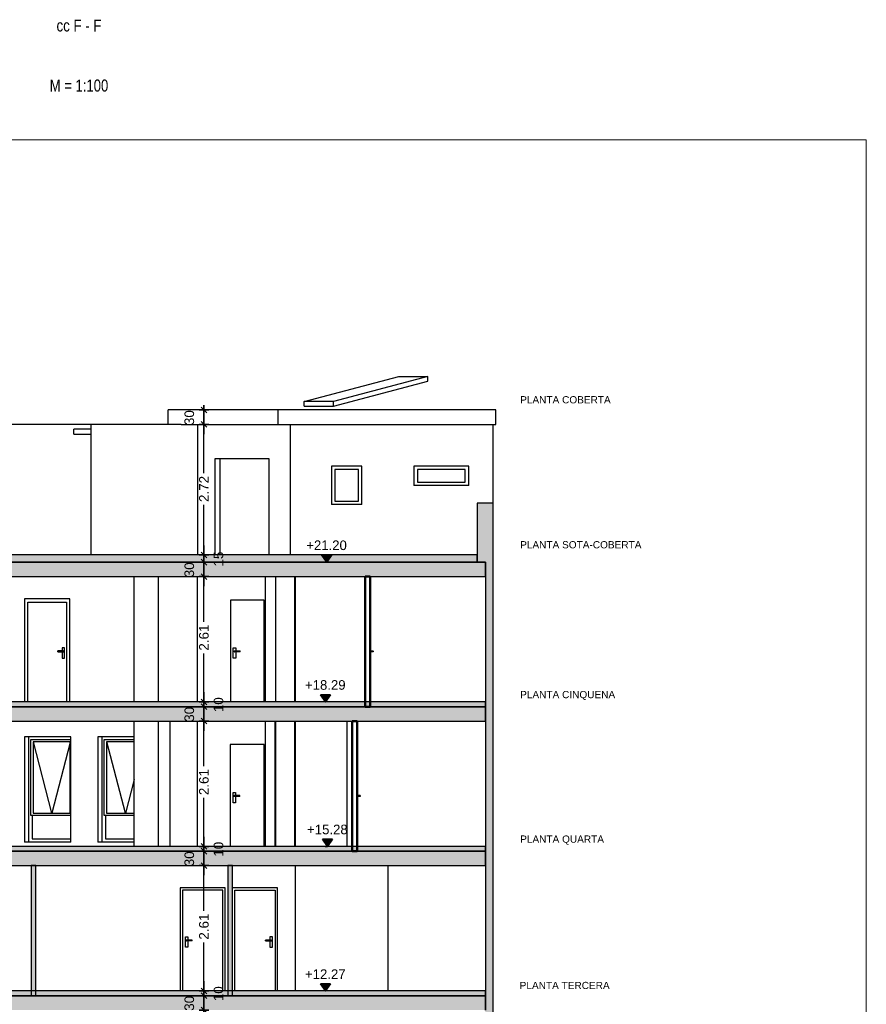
# Model space of a CAD drawing. Header units: metres. Extents: x -1 to 555, y -65 to 31.
# Tile 14 of 14: x 537 to 555, y -43 to -22. Entities that reach past the tile are written whole.
import ezdxf

# ---------------------------------------------------------------- set-up
doc = ezdxf.new("R2010")
doc.units = ezdxf.units.M
doc.header["$PDMODE"] = 65
doc.linetypes.add('CONTINUA', pattern=[0])
doc.linetypes.add('PUNKT', pattern=[6.35, 0, -6.35])
doc.layers.add('+++++ CÀLCUL SECCIÓ F', color=7, linetype='CONTINUA', lineweight=25)
doc.layers.add('COTES SECCIO F', color=7, linetype='CONTINUA', lineweight=25)
doc.styles.add('ARIAL', font='arial.ttf')
doc.dimstyles.new('DIMSTYLE_5', dxfattribs={"dimtxt": 0.2, "dimasz": 0.2, "dimexe": 0, "dimexo": 1e-06, "dimgap": 0.1, "dimtad": 2, "dimdec": 0, "dimlfac": 100, "dimrnd": 1, "dimzin": 4, "dimdsep": 46, "dimtxsty": 'ARIAL', "dimblk1": 'ALL_ML_STRICH', "dimblk2": 'ALL_ML_STRICH', "dimsah": 1, "dimcen": 0, "dimse1": 1, "dimse2": 1, "dimclrd": 2, "dimclre": 2, "dimclrt": 2, "dimadec": 0, "dimazin": 0, "dimtfac": 1, "dimtdec": 0, "dimtix": 1, "dimtmove": 2, "dimatfit": 3, "dimfxl": 0, "dimtvp": 1.2, "dimtzin": 0, "dimlwd": 0, "dimlwe": 35, "dimarcsym": 0})
doc.dimstyles.new('DIMSTYLE_6', dxfattribs={"dimtxt": 0.2, "dimasz": 0.2, "dimexe": 0, "dimexo": 1e-06, "dimgap": 0.1, "dimtad": 0, "dimrnd": 0.01, "dimzin": 4, "dimdsep": 46, "dimtxsty": 'ARIAL', "dimblk1": 'ALL_ML_STRICH', "dimblk2": 'ALL_ML_STRICH', "dimsah": 1, "dimcen": 0, "dimse1": 1, "dimse2": 1, "dimclrd": 2, "dimclre": 2, "dimclrt": 2, "dimadec": 0, "dimazin": 0, "dimtfac": 1, "dimtdec": 0, "dimtix": 1, "dimtmove": 2, "dimatfit": 3, "dimfxl": 0, "dimtzin": 0, "dimlwd": 0, "dimlwe": 35, "dimarcsym": 0})
doc.dimstyles.new('DIMSTYLE_8', dxfattribs={"dimtxt": 0.2, "dimasz": 0.2, "dimexe": 0, "dimexo": 1e-06, "dimgap": 0.1, "dimtad": 0, "dimdec": 0, "dimlfac": 100, "dimrnd": 1, "dimzin": 4, "dimdsep": 46, "dimtxsty": 'ARIAL', "dimblk1": 'ALL_ML_STRICH', "dimblk2": 'ALL_ML_STRICH', "dimsah": 1, "dimcen": 0, "dimse1": 1, "dimse2": 1, "dimclrd": 2, "dimclre": 2, "dimclrt": 2, "dimadec": 0, "dimazin": 0, "dimtfac": 1, "dimtdec": 0, "dimtix": 1, "dimtmove": 2, "dimatfit": 3, "dimfxl": 0, "dimtvp": 1.2, "dimtzin": 0, "dimlwd": 0, "dimlwe": 35, "dimarcsym": 0})

# ---------------------------------------------------------------- blocks, each defined once
blk = doc.blocks.new('ALL_ML_STRICH')
at = {"color": 0, "linetype": 'ByBlock', "lineweight": -2}
for p, q in [((-1, 0), (0.5, 0)), ((-0.3, -0.3), (0.3, 0.3)), ((0, -0.5), (0, 0.5))]:
    blk.add_line(p, q, dxfattribs=at)
blk = doc.blocks.new('*D16')
at = {"layer": 'COTES SECCIO F', "color": 2, "linetype": 'CONTINUA', "lineweight": -2, "transparency": 33554687}
blk.add_line((540.922, -43.07), (540.922, -42.77), dxfattribs=at)
at = {"layer": 'DEFPOINTS', "color": 2, "linetype": 'CONTINUA', "lineweight": 35, "transparency": 33554687}
for p in [(541.353, -42.77), (540.922, -43.07), (545.38, -43.07)]:
    blk.add_point(p, dxfattribs=at)
at = {"layer": 'COTES SECCIO F', "color": 2, "linetype": 'CONTINUA', "lineweight": 35, "transparency": 33554687, "xscale": 0.2, "yscale": 0.2, "zscale": 0.2}
for p, rotation in [((540.922, -42.77), 90), ((540.922, -43.07), 270)]:
    blk.add_blockref('ALL_ML_STRICH', p, dxfattribs=dict(at, rotation=rotation))
at = {"layer": 'COTES SECCIO F', "color": 2, "linetype": 'CONTINUA', "lineweight": 35, "transparency": 33554687, "insert": (540.618, -42.929), "char_height": 0.2, "width": 0.4, "attachment_point": 5, "rotation": 90, "style": 'ARIAL'}
blk.add_mtext('\\A1;{30}', dxfattribs=at)
blk = doc.blocks.new('*D17')
at = {"layer": 'COTES SECCIO F', "color": 2, "linetype": 'CONTINUA', "lineweight": -2, "transparency": 33554687}
blk.add_line((540.922, -42.77), (540.922, -42.67), dxfattribs=at)
at = {"layer": 'DEFPOINTS', "color": 2, "linetype": 'CONTINUA', "lineweight": 35, "transparency": 33554687}
for p in [(540.922, -42.77), (541.353, -42.77), (541.417, -42.67)]:
    blk.add_point(p, dxfattribs=at)
at = {"layer": 'COTES SECCIO F', "color": 2, "linetype": 'CONTINUA', "lineweight": 35, "transparency": 33554687, "xscale": 0.2, "yscale": 0.2, "zscale": 0.2}
for p, rotation in [((540.922, -42.77), 270), ((540.922, -42.67), 90)]:
    blk.add_blockref('ALL_ML_STRICH', p, dxfattribs=dict(at, rotation=rotation))
at = {"layer": 'COTES SECCIO F', "color": 2, "linetype": 'CONTINUA', "lineweight": 35, "transparency": 33554687, "insert": (541.226, -42.729), "char_height": 0.2, "width": 0.4, "attachment_point": 5, "rotation": 90, "style": 'ARIAL'}
blk.add_mtext('\\A1;{10}', dxfattribs=at)
blk = doc.blocks.new('*D18')
at = {"layer": 'COTES SECCIO F', "color": 2, "linetype": 'CONTINUA', "lineweight": -2, "transparency": 33554687}
for p, q in [((540.922, -41.001), (540.922, -40.06)), ((540.922, -42.67), (540.922, -41.661))]:
    blk.add_line(p, q, dxfattribs=at)
at = {"layer": 'DEFPOINTS', "color": 2, "linetype": 'CONTINUA', "lineweight": 35, "transparency": 33554687}
for p in [(541.244, -40.06), (540.922, -42.67), (541.417, -42.67)]:
    blk.add_point(p, dxfattribs=at)
at = {"layer": 'COTES SECCIO F', "color": 2, "linetype": 'CONTINUA', "lineweight": 35, "transparency": 33554687, "xscale": 0.2, "yscale": 0.2, "zscale": 0.2}
for p, rotation in [((540.922, -40.06), 90), ((540.922, -42.67), 270)]:
    blk.add_blockref('ALL_ML_STRICH', p, dxfattribs=dict(at, rotation=rotation))
at = {"layer": 'COTES SECCIO F', "color": 2, "linetype": 'CONTINUA', "lineweight": 35, "transparency": 33554687, "insert": (540.922, -41.331), "char_height": 0.2, "width": 0.8, "attachment_point": 5, "rotation": 90, "style": 'ARIAL'}
blk.add_mtext('\\A1;{\\A1;{2.61\\H0.132000;\\S^ ;}}', dxfattribs=at)
blk = doc.blocks.new('*D19')
at = {"layer": 'COTES SECCIO F', "color": 2, "linetype": 'CONTINUA', "lineweight": -2, "transparency": 33554687}
blk.add_line((540.922, -40.06), (540.922, -39.76), dxfattribs=at)
at = {"layer": 'DEFPOINTS', "color": 2, "linetype": 'CONTINUA', "lineweight": 35, "transparency": 33554687}
for p in [(544.585, -39.76), (540.922, -40.06), (541.244, -40.06)]:
    blk.add_point(p, dxfattribs=at)
at = {"layer": 'COTES SECCIO F', "color": 2, "linetype": 'CONTINUA', "lineweight": 35, "transparency": 33554687, "xscale": 0.2, "yscale": 0.2, "zscale": 0.2}
for p, rotation in [((540.922, -39.76), 90), ((540.922, -40.06), 270)]:
    blk.add_blockref('ALL_ML_STRICH', p, dxfattribs=dict(at, rotation=rotation))
at = {"layer": 'COTES SECCIO F', "color": 2, "linetype": 'CONTINUA', "lineweight": 35, "transparency": 33554687, "insert": (540.618, -39.919), "char_height": 0.2, "width": 0.4, "attachment_point": 5, "rotation": 90, "style": 'ARIAL'}
blk.add_mtext('\\A1;{30}', dxfattribs=at)
blk = doc.blocks.new('*D20')
at = {"layer": 'COTES SECCIO F', "color": 2, "linetype": 'CONTINUA', "lineweight": -2, "transparency": 33554687}
blk.add_line((540.922, -39.76), (540.922, -39.66), dxfattribs=at)
at = {"layer": 'DEFPOINTS', "color": 2, "linetype": 'CONTINUA', "lineweight": 35, "transparency": 33554687}
for p in [(540.922, -39.76), (543.805, -39.66), (544.585, -39.76)]:
    blk.add_point(p, dxfattribs=at)
at = {"layer": 'COTES SECCIO F', "color": 2, "linetype": 'CONTINUA', "lineweight": 35, "transparency": 33554687, "xscale": 0.2, "yscale": 0.2, "zscale": 0.2}
for p, rotation in [((540.922, -39.76), 270), ((540.922, -39.66), 90)]:
    blk.add_blockref('ALL_ML_STRICH', p, dxfattribs=dict(at, rotation=rotation))
at = {"layer": 'COTES SECCIO F', "color": 2, "linetype": 'CONTINUA', "lineweight": 35, "transparency": 33554687, "insert": (541.226, -39.719), "char_height": 0.2, "width": 0.4, "attachment_point": 5, "rotation": 90, "style": 'ARIAL'}
blk.add_mtext('\\A1;{10}', dxfattribs=at)
blk = doc.blocks.new('*D21')
at = {"layer": 'COTES SECCIO F', "color": 2, "linetype": 'CONTINUA', "lineweight": -2, "transparency": 33554687}
for p, q in [((540.922, -37.991), (540.922, -37.05)), ((540.922, -39.66), (540.922, -38.651))]:
    blk.add_line(p, q, dxfattribs=at)
at = {"layer": 'DEFPOINTS', "color": 2, "linetype": 'CONTINUA', "lineweight": 35, "transparency": 33554687}
for p in [(544.17, -37.05), (540.922, -39.66), (543.805, -39.66)]:
    blk.add_point(p, dxfattribs=at)
at = {"layer": 'COTES SECCIO F', "color": 2, "linetype": 'CONTINUA', "lineweight": 35, "transparency": 33554687, "xscale": 0.2, "yscale": 0.2, "zscale": 0.2}
for p, rotation in [((540.922, -37.05), 90), ((540.922, -39.66), 270)]:
    blk.add_blockref('ALL_ML_STRICH', p, dxfattribs=dict(at, rotation=rotation))
at = {"layer": 'COTES SECCIO F', "color": 2, "linetype": 'CONTINUA', "lineweight": 35, "transparency": 33554687, "insert": (540.922, -38.321), "char_height": 0.2, "width": 0.8, "attachment_point": 5, "rotation": 90, "style": 'ARIAL'}
blk.add_mtext('\\A1;{\\A1;{2.61\\H0.132000;\\S^ ;}}', dxfattribs=at)
blk = doc.blocks.new('*D22')
at = {"layer": 'COTES SECCIO F', "color": 2, "linetype": 'CONTINUA', "lineweight": -2, "transparency": 33554687}
blk.add_line((540.922, -37.05), (540.922, -36.75), dxfattribs=at)
at = {"layer": 'DEFPOINTS', "color": 2, "linetype": 'CONTINUA', "lineweight": 35, "transparency": 33554687}
for p in [(544.119, -36.75), (540.922, -37.05), (544.17, -37.05)]:
    blk.add_point(p, dxfattribs=at)
at = {"layer": 'COTES SECCIO F', "color": 2, "linetype": 'CONTINUA', "lineweight": 35, "transparency": 33554687, "xscale": 0.2, "yscale": 0.2, "zscale": 0.2}
for p, rotation in [((540.922, -36.75), 90), ((540.922, -37.05), 270)]:
    blk.add_blockref('ALL_ML_STRICH', p, dxfattribs=dict(at, rotation=rotation))
at = {"layer": 'COTES SECCIO F', "color": 2, "linetype": 'CONTINUA', "lineweight": 35, "transparency": 33554687, "insert": (540.618, -36.909), "char_height": 0.2, "width": 0.4, "attachment_point": 5, "rotation": 90, "style": 'ARIAL'}
blk.add_mtext('\\A1;{30}', dxfattribs=at)
blk = doc.blocks.new('*D23')
at = {"layer": 'COTES SECCIO F', "color": 2, "linetype": 'CONTINUA', "lineweight": -2, "transparency": 33554687}
blk.add_line((540.922, -36.75), (540.922, -36.65), dxfattribs=at)
at = {"layer": 'DEFPOINTS', "color": 2, "linetype": 'CONTINUA', "lineweight": 35, "transparency": 33554687}
for p in [(544.17, -36.65), (540.922, -36.75), (544.119, -36.75)]:
    blk.add_point(p, dxfattribs=at)
at = {"layer": 'COTES SECCIO F', "color": 2, "linetype": 'CONTINUA', "lineweight": 35, "transparency": 33554687, "xscale": 0.2, "yscale": 0.2, "zscale": 0.2}
for p, rotation in [((540.922, -36.75), 270), ((540.922, -36.65), 90)]:
    blk.add_blockref('ALL_ML_STRICH', p, dxfattribs=dict(at, rotation=rotation))
at = {"layer": 'COTES SECCIO F', "color": 2, "linetype": 'CONTINUA', "lineweight": 35, "transparency": 33554687, "insert": (541.226, -36.709), "char_height": 0.2, "width": 0.4, "attachment_point": 5, "rotation": 90, "style": 'ARIAL'}
blk.add_mtext('\\A1;{10}', dxfattribs=at)
blk = doc.blocks.new('*D24')
at = {"layer": 'COTES SECCIO F', "color": 2, "linetype": 'CONTINUA', "lineweight": -2, "transparency": 33554687}
for p, q in [((540.922, -34.981), (540.922, -34.04)), ((540.922, -36.65), (540.922, -35.641))]:
    blk.add_line(p, q, dxfattribs=at)
at = {"layer": 'DEFPOINTS', "color": 2, "linetype": 'CONTINUA', "lineweight": 35, "transparency": 33554687}
for p in [(544.093, -34.04), (540.922, -36.65), (544.17, -36.65)]:
    blk.add_point(p, dxfattribs=at)
at = {"layer": 'COTES SECCIO F', "color": 2, "linetype": 'CONTINUA', "lineweight": 35, "transparency": 33554687, "xscale": 0.2, "yscale": 0.2, "zscale": 0.2}
for p, rotation in [((540.922, -34.04), 90), ((540.922, -36.65), 270)]:
    blk.add_blockref('ALL_ML_STRICH', p, dxfattribs=dict(at, rotation=rotation))
at = {"layer": 'COTES SECCIO F', "color": 2, "linetype": 'CONTINUA', "lineweight": 35, "transparency": 33554687, "insert": (540.922, -35.311), "char_height": 0.2, "width": 0.8, "attachment_point": 5, "rotation": 90, "style": 'ARIAL'}
blk.add_mtext('\\A1;{\\A1;{2.61\\H0.132000;\\S^ ;}}', dxfattribs=at)
blk = doc.blocks.new('*D25')
at = {"layer": 'COTES SECCIO F', "color": 2, "linetype": 'CONTINUA', "lineweight": -2, "transparency": 33554687}
blk.add_line((540.922, -34.04), (540.922, -33.74), dxfattribs=at)
at = {"layer": 'DEFPOINTS', "color": 2, "linetype": 'CONTINUA', "lineweight": 35, "transparency": 33554687}
for p in [(544.093, -33.74), (540.922, -34.04), (544.093, -34.04)]:
    blk.add_point(p, dxfattribs=at)
at = {"layer": 'COTES SECCIO F', "color": 2, "linetype": 'CONTINUA', "lineweight": 35, "transparency": 33554687, "xscale": 0.2, "yscale": 0.2, "zscale": 0.2}
for p, rotation in [((540.922, -33.74), 90), ((540.922, -34.04), 270)]:
    blk.add_blockref('ALL_ML_STRICH', p, dxfattribs=dict(at, rotation=rotation))
at = {"layer": 'COTES SECCIO F', "color": 2, "linetype": 'CONTINUA', "lineweight": 35, "transparency": 33554687, "insert": (540.618, -33.899), "char_height": 0.2, "width": 0.4, "attachment_point": 5, "rotation": 90, "style": 'ARIAL'}
blk.add_mtext('\\A1;{30}', dxfattribs=at)
blk = doc.blocks.new('*D26')
at = {"layer": 'COTES SECCIO F', "color": 2, "linetype": 'CONTINUA', "lineweight": -2, "transparency": 33554687}
blk.add_line((540.922, -33.74), (540.922, -33.59), dxfattribs=at)
at = {"layer": 'DEFPOINTS', "color": 2, "linetype": 'CONTINUA', "lineweight": 35, "transparency": 33554687}
for p in [(542.107, -33.59), (540.922, -33.74), (544.093, -33.74)]:
    blk.add_point(p, dxfattribs=at)
at = {"layer": 'COTES SECCIO F', "color": 2, "linetype": 'CONTINUA', "lineweight": 35, "transparency": 33554687, "xscale": 0.2, "yscale": 0.2, "zscale": 0.2}
for p, rotation in [((540.922, -33.59), 90), ((540.922, -33.74), 270)]:
    blk.add_blockref('ALL_ML_STRICH', p, dxfattribs=dict(at, rotation=rotation))
at = {"layer": 'COTES SECCIO F', "color": 2, "linetype": 'CONTINUA', "lineweight": 35, "transparency": 33554687, "insert": (541.226, -33.675), "char_height": 0.2, "width": 0.4, "attachment_point": 5, "rotation": 90, "style": 'ARIAL'}
blk.add_mtext('\\A1;{15}', dxfattribs=at)
blk = doc.blocks.new('*D27')
at = {"layer": 'COTES SECCIO F', "color": 2, "linetype": 'CONTINUA', "lineweight": -2, "transparency": 33554687}
for p, q in [((540.922, -31.885), (540.922, -30.87)), ((540.922, -33.59), (540.922, -32.545))]:
    blk.add_line(p, q, dxfattribs=at)
at = {"layer": 'DEFPOINTS', "color": 2, "linetype": 'CONTINUA', "lineweight": 35, "transparency": 33554687}
for p in [(542.296, -30.87), (540.922, -33.59), (542.107, -33.59)]:
    blk.add_point(p, dxfattribs=at)
at = {"layer": 'COTES SECCIO F', "color": 2, "linetype": 'CONTINUA', "lineweight": 35, "transparency": 33554687, "xscale": 0.2, "yscale": 0.2, "zscale": 0.2}
for p, rotation in [((540.922, -30.87), 90), ((540.922, -33.59), 270)]:
    blk.add_blockref('ALL_ML_STRICH', p, dxfattribs=dict(at, rotation=rotation))
at = {"layer": 'COTES SECCIO F', "color": 2, "linetype": 'CONTINUA', "lineweight": 35, "transparency": 33554687, "insert": (540.922, -32.215), "char_height": 0.2, "width": 0.8, "attachment_point": 5, "rotation": 90, "style": 'ARIAL'}
blk.add_mtext('\\A1;{\\A1;{2.72\\H0.132000;\\S^ ;}}', dxfattribs=at)
blk = doc.blocks.new('*D28')
at = {"layer": 'COTES SECCIO F', "color": 2, "linetype": 'CONTINUA', "lineweight": -2, "transparency": 33554687}
blk.add_line((540.922, -30.87), (540.922, -30.57), dxfattribs=at)
at = {"layer": 'DEFPOINTS', "color": 2, "linetype": 'CONTINUA', "lineweight": 35, "transparency": 33554687}
for p in [(542.54, -30.57), (540.922, -30.87), (542.296, -30.87)]:
    blk.add_point(p, dxfattribs=at)
at = {"layer": 'COTES SECCIO F', "color": 2, "linetype": 'CONTINUA', "lineweight": 35, "transparency": 33554687, "xscale": 0.2, "yscale": 0.2, "zscale": 0.2}
for p, rotation in [((540.922, -30.57), 90), ((540.922, -30.87), 270)]:
    blk.add_blockref('ALL_ML_STRICH', p, dxfattribs=dict(at, rotation=rotation))
at = {"layer": 'COTES SECCIO F', "color": 2, "linetype": 'CONTINUA', "lineweight": 35, "transparency": 33554687, "insert": (540.618, -30.729), "char_height": 0.2, "width": 0.4, "attachment_point": 5, "rotation": 90, "style": 'ARIAL'}
blk.add_mtext('\\A1;{30}', dxfattribs=at)
blk = doc.blocks.new('COMPLEX_ELEVATIONDIM_0')
at = {"layer": 'COTES SECCIO F', "linetype": 'CONTINUA', "lineweight": 35, "transparency": 33554687}
for points in [[(543.583, -33.59), (543.373, -33.59), (543.478, -33.74)], [(543.557, -36.5), (543.347, -36.5), (543.452, -36.65)], [(543.601, -39.51), (543.391, -39.51), (543.496, -39.66)], [(543.557, -42.52), (543.347, -42.52), (543.452, -42.67)]]:
    blk.add_hatch(color=2, dxfattribs=at).paths.add_polyline_path(points)
at = {"layer": 'COTES SECCIO F', "color": 2, "linetype": 'CONTINUA', "lineweight": 35, "transparency": 33554687}
for p, q in [((543.583, -33.59), (543.373, -33.59)), ((543.373, -33.59), (543.478, -33.74)), ((543.478, -33.74), (543.583, -33.59)), ((543.478, -33.74), (543.478, -33.74)), ((543.478, -33.74), (543.478, -33.74)), ((543.478, -33.74), (543.478, -33.74)), ((543.478, -33.74), (543.478, -33.74)), ((543.557, -36.5), (543.347, -36.5)), ((543.347, -36.5), (543.452, -36.65)), ((543.452, -36.65), (543.557, -36.5)), ((543.452, -36.65), (543.452, -36.65)), ((543.452, -36.65), (543.452, -36.65)), ((543.452, -36.65), (543.452, -36.65)), ((543.452, -36.65), (543.452, -36.65)), ((543.601, -39.51), (543.391, -39.51)), ((543.391, -39.51), (543.496, -39.66)), ((543.496, -39.66), (543.601, -39.51)), ((543.496, -39.66), (543.496, -39.66)), ((543.496, -39.66), (543.496, -39.66)), ((543.496, -39.66), (543.496, -39.66)), ((543.496, -39.66), (543.496, -39.66)), ((543.557, -42.52), (543.347, -42.52)), ((543.347, -42.52), (543.452, -42.67)), ((543.452, -42.67), (543.557, -42.52)), ((543.452, -42.67), (543.452, -42.67)), ((543.452, -42.67), (543.452, -42.67)), ((543.452, -42.67), (543.452, -42.67)), ((543.452, -42.67), (543.452, -42.67))]:
    blk.add_line(p, q, dxfattribs=at)
at = {"layer": 'COTES SECCIO F', "color": 2, "linetype": 'PUNKT', "lineweight": 35, "transparency": 33554687}
for p, q in [((543.478, -33.74), (543.445, -33.74)), ((543.452, -36.65), (543.445, -36.65)), ((543.496, -39.66), (543.445, -39.66)), ((543.452, -42.67), (543.445, -42.67))]:
    blk.add_line(p, q, dxfattribs=at)
at = {"layer": 'COTES SECCIO F', "color": 2, "linetype": 'CONTINUA', "lineweight": 35, "transparency": 33554687, "char_height": 0.2, "width": 0.95993, "attachment_point": 7, "style": 'ARIAL'}
for s, insert in [('\\W0.98;+21.20', (543.053, -33.49)), ('\\W0.98;+18.29', (543.027, -36.4)), ('\\W0.98;+15.28', (543.071, -39.41)), ('\\W0.98;+12.27', (543.027, -42.42))]:
    blk.add_mtext(s, dxfattribs=dict(at, insert=insert))

msp = doc.modelspace()

# ---------------------------------------------------------------- hatches: boundary and pattern name
at = {"layer": '+++++ CÀLCUL SECCIÓ F', "linetype": 'CONTINUA', "lineweight": 25, "true_color": 0xa0a0a0, "transparency": 33554687}
for points in [[(546.945, -32.51), (546.615, -32.51), (546.615, -33.74), (546.945, -33.74)], [(546.945, -33.74), (546.785, -33.74), (546.785, -36.75), (546.945, -36.75)], [(546.945, -36.75), (546.785, -36.75), (546.785, -39.76), (546.945, -39.76)], [(546.945, -39.76), (546.785, -39.76), (546.785, -42.77), (546.945, -42.77)], [(546.945, -42.77), (546.785, -42.77), (546.785, -45.78), (546.945, -45.78)]]:
    msp.add_hatch(color=253, dxfattribs=at).paths.add_polyline_path(points)
at = {"layer": '+++++ CÀLCUL SECCIÓ F', "linetype": 'CONTINUA', "lineweight": 25, "transparency": 33554687}
for points in [[(546.615, -33.59), (531.966, -33.59), (531.966, -33.74), (546.615, -33.74)], [(546.785, -36.65), (531.827, -36.65), (531.827, -36.75), (546.785, -36.75)], [(546.785, -39.66), (531.827, -39.66), (531.827, -39.76), (546.785, -39.76)], [(546.785, -42.67), (531.827, -42.67), (531.827, -42.77), (546.785, -42.77)]]:
    msp.add_hatch(color=32, dxfattribs=at).paths.add_polyline_path(points)
at = {"layer": '+++++ CÀLCUL SECCIÓ F', "linetype": 'CONTINUA', "lineweight": 25, "true_color": 0xababab, "transparency": 33554687}
for points in [[(546.785, -33.74), (531.827, -33.74), (531.827, -34.04), (546.785, -34.04)], [(546.785, -36.75), (531.827, -36.75), (531.827, -37.05), (546.785, -37.05)], [(546.785, -39.76), (531.827, -39.76), (531.827, -40.06), (546.785, -40.06)], [(546.785, -42.77), (531.837, -42.77), (531.837, -43.07), (546.785, -43.07)]]:
    msp.add_hatch(color=253, dxfattribs=at).paths.add_polyline_path(points)
at = {"layer": '+++++ CÀLCUL SECCIÓ F', "linetype": 'CONTINUA', "lineweight": 18, "true_color": 0x006e00, "transparency": 33554687}
for points in [[(537.422, -40.06), (537.322, -40.06), (537.322, -42.77), (537.422, -42.77)], [(541.517, -40.06), (541.417, -40.06), (541.417, -42.77), (541.517, -42.77)]]:
    msp.add_hatch(color=96, dxfattribs=at).paths.add_polyline_path(points)

# ---------------------------------------------------------------- linework, layer by layer
at = {"layer": '+++++ CÀLCUL SECCIÓ F', "color": 52, "linetype": 'CONTINUA', "lineweight": 13, "transparency": 33554687}
for p, q in [((521.924, -24.94), (554.716, -24.94)), ((554.716, -24.94), (521.924, -24.94)), ((554.716, -24.94), (554.716, -64.94)), ((554.716, -64.94), (554.716, -24.94))]:
    msp.add_line(p, q, dxfattribs=at)
at = {"layer": '+++++ CÀLCUL SECCIÓ F', "color": 7, "linetype": 'CONTINUA', "lineweight": 25, "transparency": 33554687}
for p, q in [((543.012, -30.39), (544.978, -29.87)), ((545.588, -29.87), (543.622, -30.39)), ((544.978, -29.87), (545.588, -29.87)), ((545.588, -29.97), (545.588, -29.87)), ((543.622, -30.49), (545.588, -29.97)), ((543.012, -30.49), (543.012, -30.39)), ((543.622, -30.39), (543.012, -30.39)), ((543.012, -30.49), (543.622, -30.49)), ((543.622, -30.49), (543.622, -30.39)), ((540.18, -30.87), (540.18, -30.57)), ((540.286, -30.57), (540.18, -30.57)), ((540.395, -30.57), (540.286, -30.57)), ((540.506, -30.57), (540.395, -30.57)), ((540.62, -30.57), (540.506, -30.57)), ((540.737, -30.57), (540.62, -30.57)), ((540.856, -30.57), (540.737, -30.57)), ((540.978, -30.57), (540.856, -30.57)), ((541.103, -30.57), (540.978, -30.57)), ((541.229, -30.57), (541.103, -30.57)), ((541.359, -30.57), (541.229, -30.57)), ((541.49, -30.57), (541.359, -30.57)), ((541.624, -30.57), (541.49, -30.57)), ((541.76, -30.57), (541.624, -30.57)), ((541.898, -30.57), (541.76, -30.57)), ((542.038, -30.57), (541.898, -30.57)), ((542.181, -30.57), (542.038, -30.57)), ((542.325, -30.57), (542.181, -30.57)), ((542.471, -30.57), (542.325, -30.57)), ((542.471, -30.87), (542.471, -30.57)), ((547, -30.57), (542.471, -30.57)), ((547, -30.87), (547, -30.57)), ((538.575, -30.87), (535.136, -30.87)), ((538.575, -33.59), (538.575, -30.87)), ((540.45, -30.87), (538.575, -30.87)), ((540.45, -30.87), (540.506, -30.87)), ((540.506, -30.87), (540.62, -30.87)), ((540.62, -30.87), (540.737, -30.87)), ((540.737, -30.87), (540.856, -30.87)), ((540.79, -30.87), (540.79, -33.59)), ((540.856, -30.87), (540.978, -30.87)), ((540.978, -30.87), (541.103, -30.87)), ((541.103, -30.87), (541.229, -30.87)), ((541.229, -30.87), (541.359, -30.87)), ((541.359, -30.87), (541.49, -30.87)), ((541.49, -30.87), (541.624, -30.87)), ((541.624, -30.87), (541.76, -30.87)), ((541.76, -30.87), (541.898, -30.87)), ((541.898, -30.87), (542.038, -30.87)), ((542.038, -30.87), (542.181, -30.87)), ((542.181, -30.87), (542.325, -30.87)), ((542.325, -30.87), (542.471, -30.87)), ((542.471, -30.87), (547, -30.87)), ((542.726, -33.59), (542.726, -30.87)), ((546.945, -32.51), (546.945, -30.87)), ((538.215, -31.07), (538.215, -30.97)), ((538.575, -30.97), (538.215, -30.97)), ((538.215, -31.07), (538.575, -31.07)), ((541.152, -31.59), (541.152, -33.59)), ((541.272, -31.59), (541.152, -31.59)), ((541.259, -33.59), (541.259, -31.59)), ((541.56, -31.59), (541.272, -31.59)), ((541.861, -31.59), (541.56, -31.59)), ((542.175, -31.59), (541.861, -31.59)), ((542.279, -31.59), (542.175, -31.59)), ((542.279, -33.59), (542.279, -31.59)), ((543.576, -31.74), (543.576, -32.54)), ((544.212, -31.74), (543.576, -31.74)), ((544.212, -32.54), (544.212, -31.74)), ((545.296, -31.74), (545.296, -32.14)), ((546.435, -31.74), (545.296, -31.74)), ((546.435, -32.14), (546.435, -31.74)), ((543.646, -31.81), (543.646, -32.47)), ((544.142, -31.81), (543.646, -31.81)), ((544.142, -32.47), (544.142, -31.81)), ((545.366, -31.81), (545.366, -32.07)), ((546.365, -31.81), (545.366, -31.81)), ((546.365, -32.07), (546.365, -31.81)), ((546.435, -32.14), (545.296, -32.14)), ((545.366, -32.07), (546.365, -32.07)), ((544.212, -32.54), (543.576, -32.54)), ((543.646, -32.47), (544.142, -32.47)), ((546.615, -32.51), (546.615, -33.59)), ((546.945, -32.51), (546.615, -32.51)), ((546.945, -33.74), (546.945, -32.51)), ((546.615, -33.59), (531.966, -33.59)), ((546.615, -33.74), (546.615, -33.59)), ((546.615, -33.59), (546.615, -33.74)), ((546.785, -33.74), (531.827, -33.74)), ((531.966, -33.74), (546.615, -33.74)), ((546.615, -33.74), (546.785, -33.74)), ((546.785, -34.04), (546.785, -33.74)), ((546.785, -33.74), (546.785, -34.04)), ((546.945, -36.75), (546.945, -33.74)), ((531.827, -34.04), (544.281, -34.04)), ((539.466, -36.65), (539.466, -34.04)), ((539.466, -36.65), (539.466, -34.04)), ((539.976, -36.65), (539.976, -34.04)), ((540.786, -36.65), (540.786, -34.04)), ((542.206, -36.65), (542.206, -34.04)), ((542.416, -36.65), (542.416, -34.04)), ((542.816, -36.65), (542.816, -34.04)), ((542.826, -36.65), (542.826, -34.04)), ((544.281, -34.04), (544.381, -34.04)), ((544.381, -34.04), (546.785, -34.04)), ((546.785, -34.04), (546.785, -36.65)), ((537.188, -34.5), (537.188, -36.65)), ((538.128, -34.5), (537.188, -34.5)), ((537.258, -36.65), (537.258, -34.57)), ((537.258, -34.57), (538.058, -34.57)), ((538.058, -34.57), (538.058, -36.65)), ((538.128, -36.65), (538.128, -34.5)), ((541.473, -34.53), (541.473, -36.65)), ((542.176, -34.53), (541.473, -34.53)), ((542.176, -36.65), (542.176, -34.53)), ((544.386, -34.55), (544.381, -34.55)), ((544.386, -34.55), (544.386, -36.65)), ((537.878, -35.591), (537.878, -35.59)), ((537.993, -35.59), (537.878, -35.59)), ((537.878, -35.595), (537.878, -35.591)), ((537.878, -35.591), (537.998, -35.591)), ((537.878, -35.6), (537.878, -35.595)), ((537.878, -35.595), (538.002, -35.595)), ((537.878, -35.605), (537.878, -35.6)), ((537.878, -35.6), (538.003, -35.6)), ((537.878, -35.609), (537.878, -35.605)), ((537.878, -35.605), (538.002, -35.605)), ((537.878, -35.61), (537.878, -35.609)), ((537.878, -35.609), (537.998, -35.609)), ((537.878, -35.61), (537.993, -35.61)), ((537.968, -35.525), (537.968, -35.59)), ((538.018, -35.525), (537.968, -35.525)), ((537.968, -35.61), (537.968, -35.74)), ((537.993, -35.59), (537.998, -35.591)), ((537.998, -35.609), (537.993, -35.61)), ((537.998, -35.591), (538.002, -35.595)), ((538.002, -35.605), (537.998, -35.609)), ((538.002, -35.595), (538.003, -35.6)), ((538.003, -35.6), (538.002, -35.605)), ((538.018, -35.74), (538.018, -35.525)), ((541.533, -35.74), (541.533, -35.525)), ((541.533, -35.525), (541.583, -35.525)), ((541.549, -35.595), (541.548, -35.6)), ((541.548, -35.6), (541.549, -35.605)), ((541.673, -35.6), (541.548, -35.6)), ((541.553, -35.591), (541.549, -35.595)), ((541.673, -35.595), (541.549, -35.595)), ((541.549, -35.605), (541.553, -35.609)), ((541.673, -35.605), (541.549, -35.605)), ((541.558, -35.59), (541.553, -35.591)), ((541.673, -35.591), (541.553, -35.591)), ((541.553, -35.609), (541.558, -35.61)), ((541.673, -35.609), (541.553, -35.609)), ((541.558, -35.59), (541.673, -35.59)), ((541.673, -35.61), (541.558, -35.61)), ((541.583, -35.525), (541.583, -35.59)), ((541.583, -35.61), (541.583, -35.74)), ((541.673, -35.591), (541.673, -35.59)), ((541.673, -35.595), (541.673, -35.591)), ((541.673, -35.6), (541.673, -35.595)), ((541.673, -35.605), (541.673, -35.6)), ((541.673, -35.609), (541.673, -35.605)), ((541.673, -35.61), (541.673, -35.609)), ((544.386, -35.525), (544.396, -35.525)), ((544.396, -35.74), (544.396, -35.525)), ((544.396, -35.59), (544.436, -35.59)), ((544.441, -35.591), (544.396, -35.591)), ((544.444, -35.595), (544.396, -35.595)), ((544.446, -35.6), (544.396, -35.6)), ((544.444, -35.605), (544.396, -35.605)), ((544.441, -35.609), (544.396, -35.609)), ((544.436, -35.61), (544.396, -35.61)), ((544.436, -35.59), (544.441, -35.591)), ((544.441, -35.609), (544.436, -35.61)), ((544.441, -35.591), (544.444, -35.595)), ((544.444, -35.605), (544.441, -35.609)), ((544.444, -35.595), (544.446, -35.6)), ((544.446, -35.6), (544.444, -35.605)), ((537.968, -35.74), (538.018, -35.74)), ((541.583, -35.74), (541.533, -35.74)), ((544.386, -35.74), (544.396, -35.74)), ((546.785, -36.65), (531.827, -36.65)), ((546.785, -36.65), (546.785, -36.75)), ((546.785, -36.75), (546.785, -36.65)), ((544.281, -36.75), (531.827, -36.75)), ((531.827, -36.75), (544.281, -36.75)), ((544.381, -36.75), (544.281, -36.75)), ((544.281, -36.75), (544.381, -36.75)), ((546.785, -36.75), (544.381, -36.75)), ((544.381, -36.75), (546.785, -36.75)), ((546.785, -37.05), (546.785, -36.75)), ((546.785, -36.75), (546.785, -37.05)), ((546.945, -39.76), (546.945, -36.75)), ((531.827, -37.05), (544.012, -37.05)), ((539.466, -39.66), (539.466, -37.05)), ((539.466, -39.66), (539.466, -37.05)), ((539.976, -39.66), (539.976, -37.05)), ((540.216, -39.66), (540.216, -37.05)), ((540.217, -39.66), (540.217, -37.05)), ((540.786, -39.66), (540.786, -37.05)), ((542.206, -39.66), (542.206, -37.05)), ((542.408, -39.66), (542.408, -37.05)), ((542.416, -39.66), (542.416, -37.05)), ((542.816, -39.66), (542.816, -37.05)), ((542.826, -39.66), (542.826, -37.05)), ((543.906, -39.66), (543.906, -37.05)), ((544.012, -37.05), (544.112, -37.05)), ((544.112, -37.05), (546.785, -37.05)), ((546.785, -37.05), (546.785, -39.66)), ((537.182, -37.38), (537.182, -39.57)), ((538.147, -37.38), (537.182, -37.38)), ((537.275, -39.57), (537.275, -37.38)), ((537.319, -39.019), (537.319, -37.43)), ((537.319, -37.43), (537.368, -37.43)), ((537.368, -37.43), (538.136, -37.43)), ((537.368, -37.48), (537.368, -38.969)), ((538.136, -37.48), (537.368, -37.48)), ((537.757, -38.969), (537.372, -37.48)), ((537.372, -38.969), (537.372, -37.48)), ((538.136, -37.499), (537.757, -38.969)), ((538.136, -37.43), (538.147, -37.43)), ((538.136, -38.969), (538.136, -37.48)), ((538.147, -39.57), (538.147, -37.38)), ((538.71, -37.38), (538.71, -39.57)), ((539.466, -37.38), (538.71, -37.38)), ((538.803, -39.57), (538.803, -37.38)), ((538.847, -39.019), (538.847, -37.43)), ((538.847, -37.43), (538.896, -37.43)), ((538.896, -37.43), (539.466, -37.43)), ((538.896, -37.48), (538.896, -38.969)), ((539.466, -37.48), (538.896, -37.48)), ((539.285, -38.969), (538.901, -37.48)), ((538.901, -38.969), (538.901, -37.48)), ((541.469, -37.54), (541.469, -39.66)), ((542.176, -37.54), (541.469, -37.54)), ((542.176, -39.66), (542.176, -37.54)), ((544.117, -37.56), (544.112, -37.56)), ((544.117, -37.56), (544.117, -39.66)), ((539.466, -38.267), (539.285, -38.969)), ((541.529, -38.75), (541.529, -38.535)), ((541.529, -38.535), (541.579, -38.535)), ((541.579, -38.535), (541.579, -38.6)), ((544.117, -38.535), (544.127, -38.535)), ((544.127, -38.75), (544.127, -38.535)), ((541.579, -38.75), (541.529, -38.75)), ((541.545, -38.605), (541.544, -38.61)), ((541.544, -38.61), (541.545, -38.615)), ((541.669, -38.61), (541.544, -38.61)), ((541.549, -38.601), (541.545, -38.605)), ((541.669, -38.605), (541.545, -38.605)), ((541.545, -38.615), (541.549, -38.619)), ((541.669, -38.615), (541.545, -38.615)), ((541.554, -38.6), (541.549, -38.601)), ((541.669, -38.601), (541.549, -38.601)), ((541.549, -38.619), (541.554, -38.62)), ((541.669, -38.619), (541.549, -38.619)), ((541.554, -38.6), (541.669, -38.6)), ((541.669, -38.62), (541.554, -38.62)), ((541.579, -38.62), (541.579, -38.75)), ((541.669, -38.601), (541.669, -38.6)), ((541.669, -38.605), (541.669, -38.601)), ((541.669, -38.61), (541.669, -38.605)), ((541.669, -38.615), (541.669, -38.61)), ((541.669, -38.619), (541.669, -38.615)), ((541.669, -38.62), (541.669, -38.619)), ((544.117, -38.75), (544.127, -38.75)), ((544.127, -38.6), (544.167, -38.6)), ((544.172, -38.601), (544.127, -38.601)), ((544.175, -38.605), (544.127, -38.605)), ((544.177, -38.61), (544.127, -38.61)), ((544.175, -38.615), (544.127, -38.615)), ((544.172, -38.619), (544.127, -38.619)), ((544.167, -38.62), (544.127, -38.62)), ((544.167, -38.6), (544.172, -38.601)), ((544.172, -38.619), (544.167, -38.62)), ((544.172, -38.601), (544.175, -38.605)), ((544.175, -38.615), (544.172, -38.619)), ((544.175, -38.605), (544.177, -38.61)), ((544.177, -38.61), (544.175, -38.615)), ((537.368, -39.019), (537.319, -39.019)), ((537.344, -39.019), (537.344, -39.5)), ((537.351, -39.5), (537.351, -39.019)), ((537.368, -38.969), (538.136, -38.969)), ((538.136, -39.019), (537.368, -39.019)), ((538.147, -39.019), (538.136, -39.019)), ((538.896, -39.019), (538.847, -39.019)), ((538.872, -39.019), (538.872, -39.5)), ((538.879, -39.5), (538.879, -39.019)), ((538.896, -38.969), (539.466, -38.969)), ((539.466, -39.019), (538.896, -39.019)), ((538.147, -39.57), (537.182, -39.57)), ((537.344, -39.5), (538.147, -39.5)), ((539.466, -39.57), (538.71, -39.57)), ((538.872, -39.5), (539.466, -39.5)), ((546.785, -39.66), (531.827, -39.66)), ((544.012, -39.76), (531.827, -39.76)), ((531.827, -39.76), (544.012, -39.76)), ((544.112, -39.76), (544.012, -39.76)), ((544.012, -39.76), (544.112, -39.76)), ((546.785, -39.76), (544.112, -39.76)), ((544.112, -39.76), (546.785, -39.76)), ((546.785, -39.66), (546.785, -39.76)), ((546.785, -39.76), (546.785, -39.66)), ((546.785, -40.06), (546.785, -39.76)), ((546.785, -39.76), (546.785, -40.06)), ((546.945, -42.77), (546.945, -39.76)), ((531.827, -40.06), (537.322, -40.06)), ((537.322, -40.06), (537.422, -40.06)), ((537.322, -40.06), (537.322, -42.77)), ((537.422, -40.06), (537.322, -40.06)), ((537.422, -40.06), (541.417, -40.06)), ((537.422, -42.77), (537.422, -40.06)), ((541.417, -40.06), (541.517, -40.06)), ((541.417, -40.06), (541.417, -42.77)), ((541.517, -40.06), (541.417, -40.06)), ((541.517, -40.06), (546.785, -40.06)), ((541.517, -42.77), (541.517, -40.06)), ((542.826, -42.67), (542.826, -40.06)), ((544.756, -42.67), (544.756, -40.06)), ((546.785, -40.06), (546.785, -42.67)), ((540.427, -40.52), (540.427, -42.67)), ((541.367, -40.52), (540.427, -40.52)), ((540.477, -40.57), (540.477, -42.67)), ((541.317, -40.57), (540.477, -40.57)), ((541.317, -42.67), (541.317, -40.57)), ((541.367, -42.67), (541.367, -40.52)), ((542.457, -40.52), (541.517, -40.52)), ((541.567, -42.67), (541.567, -40.57)), ((541.567, -40.57), (542.407, -40.57)), ((542.407, -40.57), (542.407, -42.67)), ((542.457, -42.67), (542.457, -40.52)), ((540.537, -41.76), (540.537, -41.545)), ((540.537, -41.545), (540.587, -41.545)), ((540.554, -41.615), (540.552, -41.62)), ((540.552, -41.62), (540.554, -41.625)), ((540.677, -41.62), (540.552, -41.62)), ((540.557, -41.611), (540.554, -41.615)), ((540.677, -41.615), (540.554, -41.615)), ((540.554, -41.625), (540.557, -41.629)), ((540.677, -41.625), (540.554, -41.625)), ((540.562, -41.61), (540.557, -41.611)), ((540.677, -41.611), (540.557, -41.611)), ((540.557, -41.629), (540.562, -41.63)), ((540.677, -41.629), (540.557, -41.629)), ((540.562, -41.61), (540.677, -41.61)), ((540.677, -41.63), (540.562, -41.63)), ((540.587, -41.545), (540.587, -41.61)), ((540.587, -41.63), (540.587, -41.76)), ((540.677, -41.611), (540.677, -41.61)), ((540.677, -41.615), (540.677, -41.611)), ((540.677, -41.62), (540.677, -41.615)), ((540.677, -41.625), (540.677, -41.62)), ((540.677, -41.629), (540.677, -41.625)), ((540.677, -41.63), (540.677, -41.629)), ((542.207, -41.611), (542.207, -41.61)), ((542.322, -41.61), (542.207, -41.61)), ((542.207, -41.615), (542.207, -41.611)), ((542.207, -41.611), (542.327, -41.611)), ((542.207, -41.62), (542.207, -41.615)), ((542.207, -41.615), (542.331, -41.615)), ((542.207, -41.625), (542.207, -41.62)), ((542.207, -41.62), (542.332, -41.62)), ((542.207, -41.629), (542.207, -41.625)), ((542.207, -41.625), (542.331, -41.625)), ((542.207, -41.63), (542.207, -41.629)), ((542.207, -41.629), (542.327, -41.629)), ((542.207, -41.63), (542.322, -41.63)), ((542.297, -41.545), (542.297, -41.61)), ((542.347, -41.545), (542.297, -41.545)), ((542.297, -41.63), (542.297, -41.76)), ((542.322, -41.61), (542.327, -41.611)), ((542.327, -41.629), (542.322, -41.63)), ((542.327, -41.611), (542.331, -41.615)), ((542.331, -41.625), (542.327, -41.629)), ((542.331, -41.615), (542.332, -41.62)), ((542.332, -41.62), (542.331, -41.625)), ((542.347, -41.76), (542.347, -41.545)), ((540.587, -41.76), (540.537, -41.76)), ((542.297, -41.76), (542.347, -41.76)), ((546.785, -42.67), (531.827, -42.67)), ((531.827, -42.77), (537.322, -42.77)), ((537.322, -42.77), (531.837, -42.77)), ((537.422, -42.77), (537.322, -42.77)), ((537.322, -42.77), (537.422, -42.77)), ((537.322, -42.77), (537.422, -42.77)), ((541.417, -42.77), (537.422, -42.77)), ((537.422, -42.77), (541.417, -42.77)), ((541.517, -42.77), (541.417, -42.77)), ((541.417, -42.77), (541.517, -42.77)), ((541.417, -42.77), (541.517, -42.77)), ((546.785, -42.77), (541.517, -42.77)), ((541.517, -42.77), (546.785, -42.77)), ((546.785, -42.67), (546.785, -42.77)), ((546.785, -42.77), (546.785, -42.67)), ((546.785, -43.07), (546.785, -42.77)), ((546.785, -42.77), (546.785, -43.07)), ((546.945, -45.78), (546.945, -42.77))]:
    msp.add_line(p, q, dxfattribs=at)
at = {"layer": '+++++ CÀLCUL SECCIÓ F', "color": 4, "linetype": 'CONTINUA', "lineweight": 50, "transparency": 33554687}
for p, q in [((544.281, -34.04), (544.281, -36.75)), ((544.381, -34.04), (544.281, -34.04)), ((544.381, -36.75), (544.381, -34.04)), ((544.281, -36.75), (544.381, -36.75)), ((544.012, -37.05), (544.012, -39.76)), ((544.112, -37.05), (544.012, -37.05)), ((544.112, -39.76), (544.112, -37.05)), ((544.012, -39.76), (544.112, -39.76))]:
    msp.add_line(p, q, dxfattribs=at)

# ---------------------------------------------------------------- block references
at = {"layer": 'COTES SECCIO F', "color": 2, "linetype": 'CONTINUA', "lineweight": 35, "transparency": 33554687}
msp.add_blockref('COMPLEX_ELEVATIONDIM_0', (0, 0), dxfattribs=at)

# ---------------------------------------------------------------- texts
at = {"layer": '+++++ CÀLCUL SECCIÓ F', "color": 2, "linetype": 'CONTINUA', "lineweight": 35, "transparency": 33554687, "char_height": 0.25, "attachment_point": 8, "style": 'ARIAL'}
for s, insert, width in [('\\W0.79;cc F - F', (538.32, -22.69), 1.04267), ('\\W0.78;M = 1:100', (538.32, -23.94), 1.35095)]:
    msp.add_mtext(s, dxfattribs=dict(at, insert=insert, width=width))
at = {"layer": '+++++ CÀLCUL SECCIÓ F', "color": 7, "linetype": 'CONTINUA', "lineweight": 25, "transparency": 33554687, "char_height": 0.15, "attachment_point": 7, "style": 'ARIAL'}
for s, insert, width in [('\\W1.00;PLANTA COBERTA', (547.507, -30.434), 1.96506), ('\\W1.00;PLANTA SOTA-COBERTA', (547.507, -33.454), 2.60503), ('\\W1.00;PLANTA CINQUENA', (547.507, -36.614), 2.06012), ('\\W1.00;PLANTA QUARTA', (547.507, -39.624), 1.82505), ('\\W1.00;PLANTA TERCERA', (547.497, -42.634), 1.95512)]:
    msp.add_mtext(s, dxfattribs=dict(at, insert=insert, width=width))

# ---------------------------------------------------------------- dimensions: what is measured, and where the dimension line sits
at = {"layer": 'COTES SECCIO F', "color": 2, "linetype": 'CONTINUA', "lineweight": 35, "transparency": 33554687}
for base, p1, p2, dimstyle, picture, middle in [((540.922, -30.57), (542.296, -30.87), (542.54, -30.57), 'DIMSTYLE_5', '*D28', (540.618, -30.729)), ((540.922, -30.87), (542.107, -33.59), (542.296, -30.87), 'DIMSTYLE_6', '*D27', (540.922, -32.215)), ((540.922, -33.59), (544.093, -33.74), (542.107, -33.59), 'DIMSTYLE_8', '*D26', (541.226, -33.675)), ((540.922, -33.74), (544.093, -34.04), (544.093, -33.74), 'DIMSTYLE_5', '*D25', (540.618, -33.899)), ((540.922, -34.04), (544.17, -36.65), (544.093, -34.04), 'DIMSTYLE_6', '*D24', (540.922, -35.311)), ((540.922, -36.75), (544.17, -37.05), (544.119, -36.75), 'DIMSTYLE_5', '*D22', (540.618, -36.909)), ((540.922, -36.65), (544.119, -36.75), (544.17, -36.65), 'DIMSTYLE_8', '*D23', (541.226, -36.709)), ((540.922, -37.05), (543.805, -39.66), (544.17, -37.05), 'DIMSTYLE_6', '*D21', (540.922, -38.321)), ((540.922, -39.66), (544.585, -39.76), (543.805, -39.66), 'DIMSTYLE_8', '*D20', (541.226, -39.719)), ((540.922, -39.76), (541.244, -40.06), (544.585, -39.76), 'DIMSTYLE_5', '*D19', (540.618, -39.919)), ((540.922, -40.06), (541.417, -42.67), (541.244, -40.06), 'DIMSTYLE_6', '*D18', (540.922, -41.331)), ((540.922, -42.67), (541.353, -42.77), (541.417, -42.67), 'DIMSTYLE_8', '*D17', (541.226, -42.729)), ((540.922, -42.77), (545.38, -43.07), (541.353, -42.77), 'DIMSTYLE_5', '*D16', (540.618, -42.929))]:
    dim = msp.add_linear_dim(base=base, p1=p1, p2=p2, angle=90, dimstyle=dimstyle, override={"dimpost": '<>', "dimclrd": 2, "dimclre": 2, "dimclrt": 2, "dimlwd": 0, "dimlwe": 35}, dxfattribs=at)
    dim.commit()
    dim.dimension.update_dxf_attribs({"geometry": picture, "text_midpoint": middle, "dimtype": 160})

doc.saveas('drawing.dxf')
